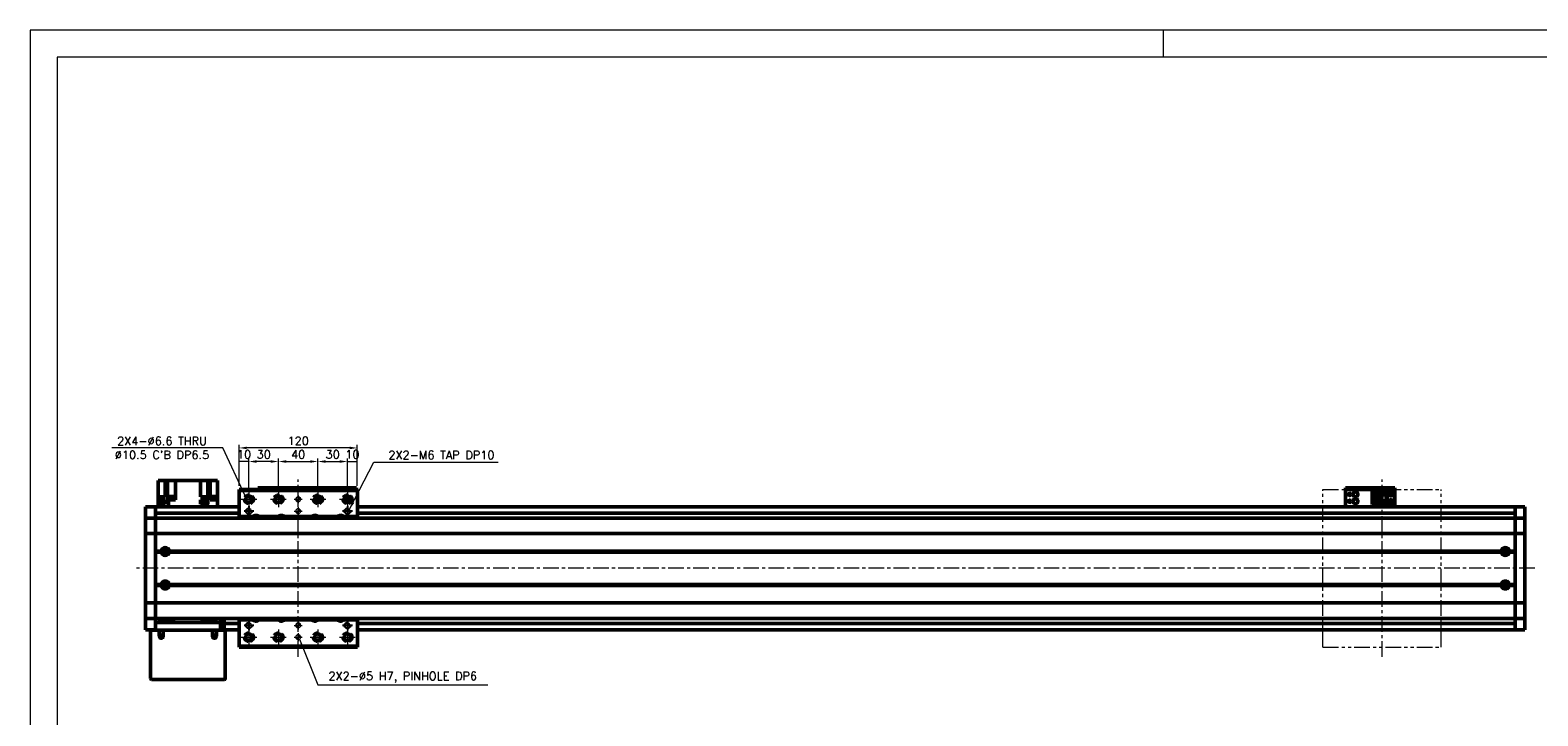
# Model space of a CAD drawing. Header units: millimetres. Extents: x 46891 to 50846, y 6223 to 10155.
# Tile 3 of 4: x 48547 to 50077, y 9459 to 10155. Entities that reach past the tile are written whole.
import ezdxf

# ---------------------------------------------------------------- set-up
doc = ezdxf.new("R2010")
doc.units = ezdxf.units.MM
doc.header["$LTSCALE"] = 0.5
for name, pattern in [('CENTER', [50.8, 31.75, -6.35, 6.35, -6.35]), ('HIDDENX2', [19.05, 12.7, -6.35]), ('PHANTOM', [63.5, 31.75, -6.35, 6.35, -6.35, 6.35, -6.35])]:
    doc.linetypes.add(name, pattern=pattern)
doc.layers.get('0').update_dxf_attribs({"lineweight": 20})
doc.layers.add('1', color=1, linetype='CENTER', lineweight=13)
doc.layers.add('외형선(ISO)', color=7, linetype='Continuous', lineweight=50)
doc.layers.add('2', color=2, linetype='HIDDENX2')
doc.layers.add('DIM', color=4, linetype='Continuous')
doc.styles.add('DSR TEXT', font='romans.shx', dxfattribs={"bigfont": 'whgtxt.shx'})
doc.styles.get("Standard").update_dxf_attribs({"font": 'romans.shx', "bigfont": 'whgtxt.shx'})
doc.dimstyles.new('DSR', dxfattribs={"dimscale": 2, "dimtxt": 3, "dimasz": 3, "dimexe": 0.5, "dimexo": 0.5, "dimgap": 0.5, "dimtad": 1, "dimdsep": 46, "dimtxsty": 'Standard', "dimcen": 2.5, "dimclrd": 4, "dimclre": 4, "dimclrt": 2, "dimadec": 0, "dimazin": 2, "dimtfac": 1, "dimtmove": 0, "dimatfit": 3, "dimfxl": 0, "dimlwd": -1, "dimlwe": -1, "dimarcsym": 0})

# ---------------------------------------------------------------- blocks, each defined once
blk = doc.blocks.new('A$C1C1952E1')
at = {"color": 1}
blk.add_lwpolyline([(0, 0), (420, 0), (420, 297), (0, 297)], close=True, dxfattribs=at)
at = {"color": 3}
blk.add_lwpolyline([(5, 5), (415, 5), (415, 292), (5, 292)], close=True, dxfattribs=at)
blk = doc.blocks.new('tap6')
blk.add_circle((0, 0), 2.5)
at = {"layer": 'DIM', "color": 1}
for p, q in [((-5, 0), (5, 0)), ((0, -5), (0, 5))]:
    blk.add_line(p, q, dxfattribs=at)
blk.add_arc((0, 0), 3, 263.303, 187.8802, dxfattribs=at)
blk = doc.blocks.new('A$C33E56CC6')
h = blk.add_hatch()
h.set_pattern_fill('ANSI31', color=256, style=0)
h.set_pattern_definition([(45, (-7065.45672, -6508.5399), (-0.0883883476, 0.0883883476), [])])
h.paths.add_polyline_path([(4, 6.5, 0.414214), (1.5, 4), (4, 4)])
h.paths.add_polyline_path([(6.5, 4), (4, 4), (4, 1.5, 0.414214)])
blk.add_circle((4, 4), 2.5)
at = {"layer": '1'}
for p, q in [((0, 4), (8, 4)), ((4, 0), (4, 8))]:
    blk.add_line(p, q, dxfattribs=at)
blk = doc.blocks.new('*D94')
at = {"color": 1, "linetype": 'ByBlock'}
for p, q in [((48758.7, 9692.5), (48758.7, 9720.3)), ((48768.7, 9717.3), (48758.7, 9717.3)), ((48768.7, 9690.5), (48768.7, 9720.3))]:
    blk.add_line(p, q, dxfattribs=at)
at = {"layer": 'Defpoints', "color": 0}
for p in [(48758.7, 9717.3), (48758.7, 9688.9), (48768.7, 9686.9)]:
    blk.add_point(p, dxfattribs=at)
at = {"color": 3, "insert": (48763.7, 9724.5), "char_height": 8.4, "attachment_point": 5, "style": 'DSR TEXT'}
blk.add_mtext('10', dxfattribs=at)
blk = doc.blocks.new('*D95')
at = {"color": 1, "linetype": 'ByBlock'}
for p, q in [((48768.7, 9690.5), (48768.7, 9720.3)), ((48790.9, 9717.3), (48776.5, 9717.3)), ((48798.7, 9690.5), (48798.7, 9720.3))]:
    blk.add_line(p, q, dxfattribs=at)
at = {"color": 1}
for points in [[(48776.5, 9718.6), (48776.5, 9716), (48768.7, 9717.3)], [(48790.9, 9718.6), (48790.9, 9716), (48798.7, 9717.3)]]:
    blk.add_solid(points, dxfattribs=at)
at = {"layer": 'Defpoints', "color": 0}
for p in [(48768.7, 9717.3), (48768.7, 9686.9), (48798.7, 9686.9)]:
    blk.add_point(p, dxfattribs=at)
at = {"color": 3, "insert": (48783.7, 9724.5), "char_height": 8.4, "attachment_point": 5, "style": 'DSR TEXT'}
blk.add_mtext('30', dxfattribs=at)
blk = doc.blocks.new('*D96')
at = {"color": 1, "linetype": 'ByBlock'}
for p, q in [((48798.7, 9690.5), (48798.7, 9720.3)), ((48806.5, 9717.3), (48830.9, 9717.3)), ((48838.7, 9690.5), (48838.7, 9720.3))]:
    blk.add_line(p, q, dxfattribs=at)
at = {"color": 1}
for points in [[(48806.5, 9718.6), (48806.5, 9716), (48798.7, 9717.3)], [(48830.9, 9718.6), (48830.9, 9716), (48838.7, 9717.3)]]:
    blk.add_solid(points, dxfattribs=at)
at = {"layer": 'Defpoints', "color": 0}
for p in [(48838.7, 9717.3), (48798.7, 9686.9), (48838.7, 9686.9)]:
    blk.add_point(p, dxfattribs=at)
at = {"color": 3, "insert": (48818.7, 9724.5), "char_height": 8.4, "attachment_point": 5, "style": 'DSR TEXT'}
blk.add_mtext('40', dxfattribs=at)
blk = doc.blocks.new('*D97')
at = {"color": 1, "linetype": 'ByBlock'}
for p, q in [((48838.7, 9690.5), (48838.7, 9720.3)), ((48846.5, 9717.3), (48860.9, 9717.3)), ((48868.7, 9690.5), (48868.7, 9720.3))]:
    blk.add_line(p, q, dxfattribs=at)
at = {"color": 1}
for points in [[(48846.5, 9718.6), (48846.5, 9716), (48838.7, 9717.3)], [(48860.9, 9718.6), (48860.9, 9716), (48868.7, 9717.3)]]:
    blk.add_solid(points, dxfattribs=at)
at = {"layer": 'Defpoints', "color": 0}
for p in [(48868.7, 9717.3), (48838.7, 9686.9), (48868.7, 9686.9)]:
    blk.add_point(p, dxfattribs=at)
at = {"color": 3, "insert": (48853.7, 9724.5), "char_height": 8.4, "attachment_point": 5, "style": 'DSR TEXT'}
blk.add_mtext('30', dxfattribs=at)
blk = doc.blocks.new('*D98')
at = {"color": 1, "linetype": 'ByBlock'}
for p, q in [((48868.7, 9690.5), (48868.7, 9720.3)), ((48868.7, 9717.3), (48878.7, 9717.3)), ((48878.7, 9692.5), (48878.7, 9720.3))]:
    blk.add_line(p, q, dxfattribs=at)
at = {"layer": 'Defpoints', "color": 0}
for p in [(48878.7, 9717.3), (48868.7, 9686.9), (48878.7, 9688.9)]:
    blk.add_point(p, dxfattribs=at)
at = {"color": 3, "insert": (48873.7, 9724.5), "char_height": 8.4, "attachment_point": 5, "style": 'DSR TEXT'}
blk.add_mtext('10', dxfattribs=at)
blk = doc.blocks.new('*D99')
at = {"color": 1, "linetype": 'ByBlock'}
for p, q in [((48758.7, 9692.5), (48758.7, 9734.1)), ((48878.7, 9692.5), (48878.7, 9734.1)), ((48870.9, 9731.1), (48766.5, 9731.1))]:
    blk.add_line(p, q, dxfattribs=at)
at = {"color": 1}
for points in [[(48766.5, 9732.4), (48766.5, 9729.8), (48758.7, 9731.1)], [(48870.9, 9732.4), (48870.9, 9729.8), (48878.7, 9731.1)]]:
    blk.add_solid(points, dxfattribs=at)
at = {"layer": 'Defpoints', "color": 0}
for p in [(48758.7, 9731.1), (48758.7, 9688.9), (48878.7, 9688.9)]:
    blk.add_point(p, dxfattribs=at)
at = {"color": 3, "insert": (48818.7, 9738.3), "char_height": 8.4, "attachment_point": 5, "style": 'DSR TEXT'}
blk.add_mtext('120', dxfattribs=at)

msp = doc.modelspace()

# ---------------------------------------------------------------- linework, layer by layer
at = {"color": 1}
msp.add_line((49696.54732, 10155.24872), (49696.54732, 10127.87072), dxfattribs=at)
at = {"color": 6, "linetype": 'PHANTOM'}
for p, q in [((49858.73324, 9688.93096), (49978.73324, 9688.93096)), ((49858.73324, 9528.93096), (49858.73324, 9688.93096)), ((49978.73324, 9528.93096), (49978.73324, 9688.93096)), ((49858.73324, 9528.93096), (49978.73324, 9528.93096))]:
    msp.add_line(p, q, dxfattribs=at)
at = {"layer": '1'}
for p, q in [((48768.73324, 9686.93096), (48768.73324, 9670.93096)), ((48798.73324, 9686.93096), (48798.73324, 9670.93096)), ((48818.73324, 9518.93096), (48818.73324, 9698.93096)), ((48838.73324, 9686.93096), (48838.73324, 9670.93096)), ((48868.73324, 9686.93096), (48868.73324, 9670.93096)), ((49918.73324, 9518.93096), (49918.73324, 9698.93096)), ((48760.73324, 9678.93096), (48776.73324, 9678.93096)), ((48790.73324, 9678.93096), (48806.73324, 9678.93096)), ((48830.73324, 9678.93096), (48846.73324, 9678.93096)), ((48860.73324, 9678.93096), (48876.73324, 9678.93096)), ((50073.73324, 9608.93096), (48653.73324, 9608.93096)), ((48760.73324, 9538.93096), (48776.73324, 9538.93096)), ((48768.73324, 9546.93096), (48768.73324, 9530.93096)), ((48790.73324, 9538.93096), (48806.73324, 9538.93096)), ((48798.73324, 9546.93096), (48798.73324, 9530.93096)), ((48830.73324, 9538.93096), (48846.73324, 9538.93096)), ((48838.73324, 9546.93096), (48838.73324, 9530.93096)), ((48860.73324, 9538.93096), (48876.73324, 9538.93096)), ((48868.73324, 9546.93096), (48868.73324, 9530.93096))]:
    msp.add_line(p, q, dxfattribs=at)
at = {"layer": '2'}
for centre in [(48768.73324, 9678.93096), (48798.73324, 9678.93096), (48838.73324, 9678.93096), (48868.73324, 9678.93096), (48768.73324, 9538.93096), (48798.73324, 9538.93096), (48838.73324, 9538.93096), (48868.73324, 9538.93096)]:
    msp.add_circle(centre, 5.25, dxfattribs=at)
at = {"layer": '외형선(ISO)'}
for p, q in [((48680.23324, 9698.03096), (48676.73324, 9698.03096)), ((48676.73324, 9681.53096), (48676.73324, 9698.03096)), ((48680.23324, 9698.03096), (48683.73324, 9698.03096)), ((48683.73324, 9698.03096), (48686.22516, 9698.03096)), ((48683.73324, 9681.53096), (48683.73324, 9698.03096)), ((48690.73324, 9698.03096), (48686.22516, 9698.03096)), ((48686.22516, 9678.53096), (48686.22516, 9698.03096)), ((48690.73324, 9698.03096), (48694.23324, 9698.03096)), ((48694.23324, 9678.53096), (48694.23324, 9698.03096)), ((48719.53324, 9698.03096), (48694.23324, 9698.03096)), ((48719.53324, 9698.03096), (48719.53324, 9681.53096)), ((48719.53324, 9698.03096), (48723.03324, 9698.03096)), ((48727.01186, 9698.03096), (48723.03324, 9698.03096)), ((48727.01186, 9681.53096), (48727.01186, 9698.03096)), ((48727.01186, 9698.03096), (48729.23324, 9698.03096)), ((48729.23324, 9678.53096), (48729.23324, 9698.03096)), ((48729.23324, 9698.03096), (48732.73324, 9698.03096)), ((48736.73324, 9698.03096), (48732.73324, 9698.03096)), ((48736.73324, 9678.53096), (48736.73324, 9698.03096)), ((48758.73324, 9688.93096), (48758.73324, 9687.93096)), ((48758.73324, 9688.93096), (48878.73324, 9688.93096)), ((48758.73324, 9687.93096), (48758.73324, 9661.43096)), ((48878.73324, 9687.93096), (48758.73324, 9687.93096)), ((48777.73324, 9690.43094), (48777.73324, 9690.43092)), ((48777.73324, 9690.43094), (48827.73324, 9690.43094)), ((48777.73324, 9688.93096), (48777.73324, 9690.43092)), ((48780.73324, 9690.43091), (48824.73324, 9690.43091)), ((48827.73324, 9690.43094), (48827.73324, 9690.43092)), ((48827.73324, 9690.43094), (48877.73324, 9690.43094)), ((48827.73324, 9690.43094), (48827.73324, 9690.43092)), ((48827.73324, 9690.43092), (48827.73324, 9688.93096)), ((48827.73324, 9688.93096), (48827.73324, 9690.43092)), ((48827.73324, 9690.43092), (48827.73324, 9688.93096)), ((48827.73324, 9688.93096), (48827.73324, 9690.43092)), ((48830.73324, 9690.43091), (48874.73324, 9690.43091)), ((48877.73324, 9690.43092), (48877.73324, 9688.93096)), ((48878.73324, 9687.93096), (48878.73324, 9688.93096)), ((48878.73324, 9661.43096), (48878.73324, 9687.93096)), ((49881.73324, 9690.43094), (49881.73324, 9690.43092)), ((49881.73324, 9690.43094), (49931.73324, 9690.43094)), ((49881.73324, 9688.83092), (49881.73324, 9690.43092)), ((49881.73324, 9688.83092), (49881.73324, 9688.33094)), ((49881.73324, 9688.33094), (49881.73324, 9673.43094)), ((49884.73324, 9690.43091), (49928.73324, 9690.43091)), ((49884.73324, 9688.83091), (49928.73324, 9688.83091)), ((49908.53324, 9687.13095), (49923.73324, 9687.13095)), ((49908.53324, 9687.13094), (49908.53324, 9686.33094)), ((49908.53324, 9687.13094), (49917.73324, 9687.13094)), ((49908.53324, 9686.33094), (49916.83324, 9686.33094)), ((49908.53324, 9686.33094), (49908.53324, 9685.83094)), ((49908.53324, 9683.23094), (49908.53324, 9685.83094)), ((49908.53324, 9685.83094), (49916.33324, 9685.83094)), ((49916.83324, 9686.33094), (49916.33324, 9685.83094)), ((49916.33324, 9685.83094), (49916.33324, 9675.03094)), ((49916.83324, 9686.33094), (49916.83324, 9674.53094)), ((49917.73324, 9683.43093), (49917.73324, 9687.13093)), ((49917.73324, 9687.13093), (49923.73324, 9687.13093)), ((49920.13324, 9684.83093), (49920.73324, 9686.03093)), ((49920.73324, 9686.03093), (49921.33324, 9684.83093)), ((49929.23324, 9687.13095), (49923.73324, 9687.13095)), ((49923.73324, 9687.13093), (49923.73324, 9687.13095)), ((49923.73324, 9683.43093), (49923.73324, 9687.13093)), ((49931.73324, 9690.43092), (49931.73324, 9688.83092)), ((49931.73324, 9688.33094), (49931.73324, 9688.83092)), ((49931.73324, 9673.43094), (49931.73324, 9688.33094)), ((48663.73324, 9668.43096), (48663.73324, 9671.43096)), ((48673.73324, 9671.43096), (48663.73324, 9671.43096)), ((48673.73324, 9668.43096), (48673.73324, 9671.43096)), ((48758.73324, 9671.43096), (48673.73324, 9671.43096)), ((48673.73324, 9671.43096), (48673.73324, 9668.43096)), ((48682.59832, 9674.73096), (48676.69832, 9674.73096)), ((48676.69832, 9674.03096), (48676.69832, 9674.73096)), ((48676.69832, 9674.03096), (48676.73324, 9674.03096)), ((48676.73324, 9681.53096), (48676.73324, 9678.53096)), ((48682.29322, 9681.53096), (48676.73324, 9681.53096)), ((48676.73324, 9678.53096), (48676.73324, 9674.73096)), ((48676.73324, 9678.53096), (48682.29322, 9678.53096)), ((48682.29322, 9674.03096), (48676.73324, 9674.03096)), ((48676.73324, 9671.43096), (48676.73324, 9674.03096)), ((48682.44832, 9676.73096), (48676.84832, 9676.73096)), ((48676.84832, 9674.73096), (48676.84832, 9676.73096)), ((48682.29322, 9681.53096), (48683.73324, 9681.53096)), ((48683.73324, 9678.53096), (48682.29322, 9678.53096)), ((48682.29322, 9674.03096), (48683.73324, 9674.03096)), ((48682.44832, 9674.73096), (48682.44832, 9676.73096)), ((48682.59832, 9674.03096), (48682.59832, 9674.73096)), ((48683.73324, 9674.03096), (48683.73324, 9678.53096)), ((48686.22516, 9678.53096), (48686.77456, 9678.53096)), ((48687.17387, 9678.53096), (48686.77456, 9678.53096)), ((48687.17387, 9671.43096), (48687.17387, 9678.53096)), ((48694.23324, 9678.53096), (48687.17387, 9678.53096)), ((48693.43728, 9679.03096), (48687.43728, 9679.03096)), ((48687.43728, 9678.53096), (48687.43728, 9679.03096)), ((48693.38728, 9679.73096), (48687.48728, 9679.73096)), ((48687.48728, 9679.03096), (48687.48728, 9679.73096)), ((48693.23728, 9681.73096), (48687.63728, 9681.73096)), ((48687.63728, 9679.73096), (48687.63728, 9681.73096)), ((48693.23728, 9679.73096), (48693.23728, 9681.73096)), ((48693.38728, 9679.03096), (48693.38728, 9679.73096)), ((48693.43728, 9678.53096), (48693.43728, 9679.03096)), ((48726.29261, 9681.53096), (48719.53324, 9681.53096)), ((48719.53324, 9678.53096), (48726.29261, 9678.53096)), ((48719.53324, 9678.53096), (48719.53324, 9674.03096)), ((48722.94346, 9674.03096), (48719.53324, 9674.03096)), ((48726.34599, 9674.73096), (48720.44599, 9674.73096)), ((48720.44599, 9674.03096), (48720.44599, 9674.73096)), ((48726.19599, 9676.73096), (48720.59599, 9676.73096)), ((48720.59599, 9674.73096), (48720.59599, 9676.73096)), ((48722.94346, 9674.03096), (48723.84853, 9674.03096)), ((48726.29261, 9674.03096), (48723.84853, 9674.03096)), ((48726.19599, 9674.73096), (48726.19599, 9676.73096)), ((48726.29261, 9678.53096), (48726.29261, 9681.53096)), ((48726.69191, 9681.53096), (48726.29261, 9681.53096)), ((48726.29261, 9678.53096), (48726.69191, 9678.53096)), ((48726.69191, 9674.03096), (48726.29261, 9674.03096)), ((48726.29261, 9671.43096), (48726.29261, 9674.03096)), ((48726.34599, 9674.03096), (48726.34599, 9674.73096)), ((48726.69191, 9681.53096), (48727.01186, 9681.53096)), ((48727.01186, 9678.53096), (48726.69191, 9678.53096)), ((48726.69191, 9674.03096), (48727.01186, 9674.03096)), ((48727.01186, 9674.03096), (48727.01186, 9678.53096)), ((48729.23324, 9678.53096), (48731.17326, 9678.53096)), ((48736.22195, 9679.03096), (48730.22195, 9679.03096)), ((48730.22195, 9678.53096), (48730.22195, 9679.03096)), ((48736.17195, 9679.73096), (48730.27195, 9679.73096)), ((48730.27195, 9679.03096), (48730.27195, 9679.73096)), ((48736.02195, 9681.73096), (48730.42195, 9681.73096)), ((48730.42195, 9679.73096), (48730.42195, 9681.73096)), ((48736.73324, 9678.53096), (48731.17326, 9678.53096)), ((48736.02195, 9679.73096), (48736.02195, 9681.73096)), ((48736.17195, 9679.03096), (48736.17195, 9679.73096)), ((48736.22195, 9678.53096), (48736.22195, 9679.03096)), ((48736.73324, 9671.43096), (48736.73324, 9678.53096)), ((48736.76816, 9674.73096), (48736.73324, 9674.73096)), ((48736.73324, 9674.03096), (48736.76816, 9674.03096)), ((48736.76816, 9674.03096), (48736.76816, 9674.73096)), ((48835.73324, 9677.55619), (48835.73324, 9680.30573)), ((48836.23324, 9677.43094), (48835.79386, 9677.43094)), ((48841.67261, 9677.43093), (48835.79387, 9677.43093)), ((48836.23324, 9681.08503), (48836.23324, 9677.43094)), ((48836.23324, 9677.43094), (48836.53324, 9677.43094)), ((48836.53324, 9677.43094), (48836.53324, 9681.39064)), ((48840.93324, 9677.43094), (48836.53324, 9677.43094)), ((48838.13324, 9676.03093), (48838.33324, 9676.03093)), ((48838.32025, 9675.65691), (48838.13324, 9676.03093)), ((48838.33324, 9676.43093), (48839.13324, 9676.43093)), ((48838.33324, 9676.03093), (48838.33324, 9676.43093)), ((48839.13324, 9676.43093), (48839.13324, 9676.03093)), ((48839.13324, 9676.03093), (48839.33324, 9676.03093)), ((48839.33324, 9676.03093), (48839.14623, 9675.65691)), ((48840.93324, 9681.39064), (48840.93324, 9677.43094)), ((48840.93324, 9677.43094), (48841.23324, 9677.43094)), ((48841.23324, 9677.43094), (48841.23324, 9681.08503)), ((48841.67262, 9677.43094), (48841.23324, 9677.43094)), ((48841.73324, 9677.55619), (48841.73324, 9680.30573)), ((50053.73324, 9671.43096), (48878.73324, 9671.43096)), ((49881.73324, 9671.43096), (49881.73324, 9673.43094)), ((49908.53324, 9677.63094), (49908.53324, 9683.23094)), ((49908.53324, 9683.23094), (49914.73324, 9683.23094)), ((49908.53324, 9675.03094), (49908.53324, 9677.63094)), ((49914.73324, 9677.63094), (49908.53324, 9677.63094)), ((49908.53324, 9675.03094), (49908.53324, 9674.53094)), ((49916.33324, 9675.03094), (49908.53324, 9675.03094)), ((49908.53324, 9674.53094), (49908.53324, 9673.73094)), ((49916.83324, 9674.53094), (49908.53324, 9674.53094)), ((49908.53324, 9673.73094), (49917.73324, 9673.73094)), ((49909.83324, 9683.23094), (49909.83324, 9677.63094)), ((49910.33324, 9683.23094), (49910.33324, 9682.88094)), ((49910.33324, 9677.98094), (49910.33324, 9682.88094)), ((49910.33324, 9682.88094), (49914.73324, 9682.88094)), ((49910.33324, 9677.98094), (49910.33324, 9677.63094)), ((49914.73324, 9677.98094), (49910.33324, 9677.98094)), ((49911.29324, 9679.63094), (49911.29324, 9681.23094)), ((49911.29324, 9681.23094), (49913.13324, 9681.23094)), ((49913.13324, 9679.63094), (49911.29324, 9679.63094)), ((49913.13324, 9681.23094), (49913.13324, 9679.63094)), ((49914.73324, 9683.23094), (49914.73324, 9677.63094)), ((49916.83324, 9674.53094), (49916.33324, 9675.03094)), ((49917.73324, 9683.43093), (49917.73324, 9677.43094)), ((49917.73324, 9683.43093), (49923.73324, 9683.43093)), ((49918.23324, 9677.43094), (49917.73324, 9677.43094)), ((49917.73324, 9673.73093), (49917.73324, 9677.43093)), ((49917.73324, 9677.43093), (49923.73324, 9677.43093)), ((49917.73324, 9673.73093), (49923.73324, 9673.73093)), ((49918.23324, 9683.43093), (49918.23324, 9677.43094)), ((49918.23324, 9677.43094), (49918.53324, 9677.43094)), ((49918.53324, 9677.43094), (49918.53324, 9683.43093)), ((49918.53324, 9677.43094), (49922.93324, 9677.43094)), ((49920.33324, 9684.83093), (49920.13324, 9684.83093)), ((49920.13324, 9675.23093), (49920.73324, 9676.43093)), ((49920.33324, 9675.23093), (49920.13324, 9675.23093)), ((49920.33324, 9684.43093), (49920.33324, 9684.83093)), ((49921.13324, 9684.43093), (49920.33324, 9684.43093)), ((49920.33324, 9674.83093), (49920.33324, 9675.23093)), ((49921.13324, 9674.83093), (49920.33324, 9674.83093)), ((49920.73324, 9676.43093), (49921.33324, 9675.23093)), ((49921.13324, 9684.83093), (49921.13324, 9684.43093)), ((49921.33324, 9684.83093), (49921.13324, 9684.83093)), ((49921.13324, 9675.23093), (49921.13324, 9674.83093)), ((49921.33324, 9675.23093), (49921.13324, 9675.23093)), ((49922.93324, 9683.43093), (49922.93324, 9677.43094)), ((49922.93324, 9677.43094), (49923.23324, 9677.43094)), ((49923.23324, 9677.43094), (49923.23324, 9683.43093)), ((49923.73324, 9677.43094), (49923.23324, 9677.43094)), ((49923.73324, 9683.43093), (49923.73324, 9677.43094)), ((49923.73324, 9673.73093), (49923.73324, 9677.43093)), ((49929.23324, 9673.73095), (49923.73324, 9673.73095)), ((49931.23324, 9675.73095), (49931.23324, 9685.13095)), ((49931.73324, 9673.43094), (49931.73324, 9671.43096)), ((50053.73324, 9671.43096), (50053.73324, 9668.43096)), ((50053.73324, 9668.43096), (50053.73324, 9671.43096)), ((50053.73324, 9671.43096), (50063.73324, 9671.43096)), ((50063.73324, 9671.43096), (50063.73324, 9668.43096)), ((48663.73324, 9668.43096), (48663.73324, 9666.57079)), ((48663.73324, 9666.57079), (48663.73324, 9665.66283)), ((48663.73324, 9665.66283), (48663.73324, 9660.39116)), ((48663.73324, 9660.39116), (48663.73324, 9659.93096)), ((48663.73324, 9657.22246), (48663.73324, 9659.93096)), ((48673.73324, 9659.93096), (48663.73324, 9659.93096)), ((48663.73324, 9644.62246), (48663.73324, 9657.22246)), ((48673.73324, 9668.43096), (48673.73324, 9666.57079)), ((48673.73324, 9666.57079), (48673.73324, 9668.43096)), ((48673.73324, 9665.66283), (48673.73324, 9666.57079)), ((48673.73324, 9660.39116), (48673.73324, 9665.66283)), ((48758.73324, 9664.93096), (48673.73324, 9664.93096)), ((48673.73324, 9659.93096), (48673.73324, 9660.39116)), ((48673.73324, 9659.93096), (48673.73324, 9657.22246)), ((48673.73324, 9657.22246), (48673.73324, 9659.93096)), ((48673.73324, 9659.93096), (50053.73324, 9659.93096)), ((48673.73324, 9657.22246), (48673.73324, 9644.62246)), ((48673.73324, 9644.62246), (48673.73324, 9657.22246)), ((48772.93815, 9661.43096), (48758.73324, 9661.43096)), ((48758.73324, 9661.43096), (48758.73324, 9659.93096)), ((48798.93815, 9661.43096), (48778.52832, 9661.43096)), ((48832.93815, 9661.43096), (48804.52832, 9661.43096)), ((48858.93815, 9661.43096), (48838.52832, 9661.43096)), ((48878.73324, 9661.43096), (48864.52832, 9661.43096)), ((50053.73324, 9664.93096), (48878.73324, 9664.93096)), ((48878.73324, 9659.93096), (48878.73324, 9661.43096)), ((50053.73324, 9666.57079), (50053.73324, 9668.43096)), ((50053.73324, 9668.43096), (50053.73324, 9666.57079)), ((50053.73324, 9666.57079), (50053.73324, 9665.66283)), ((50053.73324, 9665.66283), (50053.73324, 9660.39116)), ((50053.73324, 9660.39116), (50053.73324, 9659.93096)), ((50053.73324, 9657.22246), (50053.73324, 9659.93096)), ((50053.73324, 9659.93096), (50063.73324, 9659.93096)), ((50053.73324, 9659.93096), (50053.73324, 9657.22246)), ((50053.73324, 9644.62246), (50053.73324, 9657.22246)), ((50053.73324, 9657.22246), (50053.73324, 9644.62246)), ((50063.73324, 9666.57079), (50063.73324, 9668.43096)), ((50063.73324, 9665.66283), (50063.73324, 9666.57079)), ((50063.73324, 9660.39116), (50063.73324, 9665.66283)), ((50063.73324, 9659.93096), (50063.73324, 9660.39116)), ((50063.73324, 9659.93096), (50063.73324, 9657.22246)), ((50063.73324, 9657.22246), (50063.73324, 9644.62246)), ((48663.73324, 9644.62246), (48663.73324, 9644.15837)), ((48663.73324, 9642.15837), (48663.73324, 9644.15837)), ((48673.73324, 9644.15837), (48663.73324, 9644.15837)), ((48663.73324, 9642.15837), (48663.73324, 9575.70355)), ((48673.73324, 9644.15837), (48673.73324, 9644.62246)), ((48673.73324, 9644.62246), (48673.73324, 9644.15837)), ((48673.73324, 9644.15837), (48673.73324, 9642.15837)), ((48673.73324, 9642.15837), (48673.73324, 9644.15837)), ((48673.73324, 9644.15837), (50053.73324, 9644.15837)), ((48673.73324, 9575.70355), (48673.73324, 9642.15837)), ((48673.73324, 9642.15837), (48673.73324, 9626.43096)), ((50053.73324, 9644.62246), (50053.73324, 9644.15837)), ((50053.73324, 9644.15837), (50053.73324, 9644.62246)), ((50053.73324, 9642.15837), (50053.73324, 9644.15837)), ((50053.73324, 9644.15837), (50063.73324, 9644.15837)), ((50053.73324, 9644.15837), (50053.73324, 9642.15837)), ((50053.73324, 9642.15837), (50053.73324, 9575.70355)), ((50053.73324, 9626.43096), (50053.73324, 9642.15837)), ((50063.73324, 9644.15837), (50063.73324, 9644.62246)), ((50063.73324, 9644.15837), (50063.73324, 9642.15837)), ((50063.73324, 9575.70355), (50063.73324, 9642.15837)), ((48673.73324, 9626.43096), (48679.76461, 9626.43096)), ((48673.73324, 9625.93096), (48680.23324, 9625.93096)), ((48673.73324, 9625.43096), (48679.76461, 9625.43096)), ((48673.73324, 9625.43096), (48673.73324, 9592.43096)), ((48685.00903, 9626.93096), (48682.45745, 9626.93096)), ((48687.23324, 9625.93096), (50040.23324, 9625.93096)), ((48687.70187, 9626.43096), (50039.76461, 9626.43096)), ((48687.70187, 9625.43096), (50039.76461, 9625.43096)), ((50043.17358, 9626.93096), (50042.45745, 9626.93096)), ((50043.17358, 9624.40963), (50043.17358, 9627.45228)), ((50047.23324, 9625.93096), (50053.73324, 9625.93096)), ((50047.70187, 9626.43096), (50053.73324, 9626.43096)), ((50047.70187, 9625.43096), (50053.73324, 9625.43096)), ((50053.73324, 9592.43096), (50053.73324, 9625.43096)), ((48673.73324, 9592.43096), (48679.76461, 9592.43096)), ((48673.73324, 9591.93096), (48680.23324, 9591.93096)), ((48673.73324, 9591.43096), (48679.76461, 9591.43096)), ((48673.73324, 9591.43096), (48673.73324, 9575.70355)), ((48685.00903, 9590.93096), (48682.45745, 9590.93096)), ((48687.23324, 9591.93096), (50040.23324, 9591.93096)), ((48687.70187, 9592.43096), (50039.76461, 9592.43096)), ((48687.70187, 9591.43096), (50039.76461, 9591.43096)), ((50043.17358, 9590.93096), (50042.45745, 9590.93096)), ((50043.17358, 9590.40963), (50043.17358, 9593.45228)), ((50047.23324, 9591.93096), (50053.73324, 9591.93096)), ((50047.70187, 9592.43096), (50053.73324, 9592.43096)), ((50047.70187, 9591.43096), (50053.73324, 9591.43096)), ((50053.73324, 9575.70355), (50053.73324, 9591.43096)), ((48663.73324, 9573.70355), (48663.73324, 9575.70355)), ((48663.73324, 9573.70355), (48663.73324, 9573.23946)), ((48673.73324, 9573.70355), (48663.73324, 9573.70355)), ((48663.73324, 9560.63946), (48663.73324, 9573.23946)), ((48673.73324, 9575.70355), (48673.73324, 9573.70355)), ((48673.73324, 9573.70355), (48673.73324, 9575.70355)), ((48673.73324, 9573.23946), (48673.73324, 9573.70355)), ((48673.73324, 9573.70355), (48673.73324, 9573.23946)), ((48673.73324, 9573.70355), (50053.73324, 9573.70355)), ((48673.73324, 9573.23946), (48673.73324, 9560.63946)), ((48673.73324, 9560.63946), (48673.73324, 9573.23946)), ((50053.73324, 9573.70355), (50053.73324, 9575.70355)), ((50053.73324, 9575.70355), (50053.73324, 9573.70355)), ((50053.73324, 9573.70355), (50053.73324, 9573.23946)), ((50053.73324, 9573.70355), (50063.73324, 9573.70355)), ((50053.73324, 9573.23946), (50053.73324, 9573.70355)), ((50053.73324, 9560.63946), (50053.73324, 9573.23946)), ((50053.73324, 9573.23946), (50053.73324, 9560.63946)), ((50063.73324, 9575.70355), (50063.73324, 9573.70355)), ((50063.73324, 9573.23946), (50063.73324, 9573.70355)), ((50063.73324, 9573.23946), (50063.73324, 9560.63946)), ((48663.73324, 9557.93096), (48663.73324, 9560.63946)), ((48663.73324, 9557.93096), (48663.73324, 9557.47075)), ((48673.73324, 9557.93096), (48663.73324, 9557.93096)), ((48663.73324, 9557.47075), (48663.73324, 9552.19909)), ((48663.73324, 9552.19909), (48663.73324, 9551.29113)), ((48663.73324, 9551.29113), (48663.73324, 9549.43096)), ((48663.73324, 9546.43096), (48663.73324, 9549.43096)), ((48673.73324, 9560.63946), (48673.73324, 9557.93096)), ((48673.73324, 9557.93096), (48673.73324, 9560.63946)), ((48673.73324, 9557.93096), (48673.73324, 9553.93096)), ((48673.73324, 9557.93096), (50053.73324, 9557.93096)), ((48673.73324, 9553.93096), (48739.73324, 9553.93096)), ((48673.73324, 9545.93096), (48673.73324, 9553.93096)), ((48692.163, 9555.93096), (48689.30348, 9555.93096)), ((48689.30348, 9555.93096), (48689.30348, 9553.93096)), ((48692.163, 9553.93096), (48692.163, 9555.93096)), ((48724.163, 9555.93096), (48721.30348, 9555.93096)), ((48721.30348, 9555.93096), (48721.30348, 9553.93096)), ((48724.163, 9553.93096), (48724.163, 9555.93096)), ((48739.73324, 9553.93096), (48739.73324, 9557.93096)), ((48739.73324, 9553.93096), (48739.73324, 9545.93096)), ((48739.73324, 9552.42676), (48743.73324, 9552.42676)), ((48743.73324, 9551.13096), (48739.73324, 9551.13096)), ((48743.73324, 9548.83096), (48739.73324, 9548.83096)), ((48743.73324, 9556.93096), (48743.73324, 9557.93096)), ((48743.73324, 9552.93096), (48743.73324, 9556.93096)), ((48743.73324, 9552.93096), (48743.73324, 9551.93096)), ((48758.73324, 9552.93096), (48743.73324, 9552.93096)), ((48743.73324, 9549.43096), (48743.73324, 9551.93096)), ((48743.73324, 9549.43096), (48743.73324, 9546.43096)), ((48758.73324, 9557.93096), (48758.73324, 9556.43096)), ((48758.73324, 9556.43096), (48772.93815, 9556.43096)), ((48758.73324, 9556.43096), (48758.73324, 9529.93096)), ((48778.52832, 9556.43096), (48798.93815, 9556.43096)), ((48804.52832, 9556.43096), (48832.93815, 9556.43096)), ((48838.52832, 9556.43096), (48858.93815, 9556.43096)), ((48864.52832, 9556.43096), (48878.73324, 9556.43096)), ((48878.73324, 9556.43096), (48878.73324, 9557.93096)), ((48878.73324, 9529.93096), (48878.73324, 9556.43096)), ((50053.73324, 9552.93096), (48878.73324, 9552.93096)), ((50053.73324, 9557.93096), (50053.73324, 9560.63946)), ((50053.73324, 9560.63946), (50053.73324, 9557.93096)), ((50053.73324, 9557.93096), (50053.73324, 9557.47075)), ((50053.73324, 9557.93096), (50063.73324, 9557.93096)), ((50053.73324, 9557.47075), (50053.73324, 9552.19909)), ((50053.73324, 9552.19909), (50053.73324, 9551.29113)), ((50053.73324, 9549.43096), (50053.73324, 9551.29113)), ((50053.73324, 9551.29113), (50053.73324, 9549.43096)), ((50053.73324, 9549.43096), (50053.73324, 9546.43096)), ((50053.73324, 9546.43096), (50053.73324, 9549.43096)), ((50063.73324, 9560.63946), (50063.73324, 9557.93096)), ((50063.73324, 9557.47075), (50063.73324, 9557.93096)), ((50063.73324, 9552.19909), (50063.73324, 9557.47075)), ((50063.73324, 9551.29113), (50063.73324, 9552.19909)), ((50063.73324, 9549.43096), (50063.73324, 9551.29113)), ((50063.73324, 9549.43096), (50063.73324, 9546.43096)), ((48673.73324, 9546.43096), (48663.73324, 9546.43096)), ((48669.73324, 9545.93096), (48668.73324, 9545.93096)), ((48668.73324, 9496.93096), (48668.73324, 9545.93096)), ((48677.73324, 9545.93096), (48669.73324, 9545.93096)), ((48681.73324, 9545.93096), (48677.73324, 9545.93096)), ((48677.73324, 9545.93096), (48677.73324, 9539.93096)), ((48681.73324, 9539.93096), (48681.73324, 9545.93096)), ((48731.73324, 9545.93096), (48681.73324, 9545.93096)), ((48735.73324, 9545.93096), (48731.73324, 9545.93096)), ((48731.73324, 9545.93096), (48731.73324, 9539.93096)), ((48735.73324, 9539.93096), (48735.73324, 9545.93096)), ((48743.73324, 9545.93096), (48735.73324, 9545.93096)), ((48743.73324, 9546.43096), (48739.73324, 9546.43096)), ((48758.73324, 9546.43096), (48743.73324, 9546.43096)), ((48744.73324, 9545.93096), (48743.73324, 9545.93096)), ((48744.73324, 9545.93096), (48744.73324, 9496.93096)), ((50053.73324, 9546.43096), (48878.73324, 9546.43096)), ((50053.73324, 9546.43096), (50063.73324, 9546.43096)), ((48758.73324, 9529.93096), (48758.73324, 9528.93096)), ((48758.73324, 9529.93096), (48878.73324, 9529.93096)), ((48758.73324, 9528.93096), (48878.73324, 9528.93096)), ((48878.73324, 9528.93096), (48878.73324, 9529.93096)), ((48743.73324, 9495.93096), (48669.73324, 9495.93096))]:
    msp.add_line(p, q, dxfattribs=at)
for centre, radius in [((49891.73324, 9683.93095), 2.5), ((49927.73324, 9683.93095), 1.75), ((48768.73324, 9678.93096), 3.3), ((48798.73324, 9678.93096), 3.3), ((48838.73324, 9678.93096), 3.3), ((48868.73324, 9678.93096), 3.3), ((49885.73324, 9683.93095), 1.2295), ((49885.73324, 9676.93095), 1.2295), ((49891.73324, 9676.93095), 2.5), ((49927.73324, 9676.93095), 1.75), ((49927.73324, 9683.93095), 1.2295), ((49927.73324, 9676.93095), 1.2295), ((48683.73324, 9625.93096), 2.25), ((48683.73324, 9625.93096), 1.621), ((50043.73324, 9625.93096), 2.25), ((50043.73324, 9625.93096), 1.621), ((48683.73324, 9591.93096), 2.25), ((50043.73324, 9591.93096), 2.25), ((48683.73324, 9591.93096), 1.621), ((50043.73324, 9591.93096), 1.621), ((48679.73324, 9539.93096), 1.2295), ((48733.73324, 9539.93096), 1.2295), ((48768.73324, 9538.93096), 3.3), ((48798.73324, 9538.93096), 3.3), ((48838.73324, 9538.93096), 3.3), ((48868.73324, 9538.93096), 3.3)]:
    msp.add_circle(centre, radius, dxfattribs=at)
for centre, radius, start, end in [((49929.23324, 9685.13095), 2, 0, 90), ((48867.73324, 9676.93095), 2.5, 335.2803704, 151.58968438), ((48867.73324, 9683.93095), 2.5, 248.21916345, 314.40073172), ((49929.23324, 9675.73095), 2, 270, 0), ((48775.73324, 9658.93096), 3.75, 138.18968531, 164.53403728), ((48775.73324, 9658.93096), 3.75, 41.8103149, 138.1896851), ((48775.73324, 9658.93096), 2.25, 26.38771527, 153.61228473), ((48775.73324, 9658.93096), 2, 29.99990145, 150.00009855), ((48775.73324, 9658.93096), 3.75, 15.46596272, 41.81031469), ((48801.73324, 9658.93096), 3.75, 138.18968531, 164.53403728), ((48801.73324, 9658.93096), 3.75, 41.8103149, 138.1896851), ((48801.73324, 9658.93096), 2.25, 26.38771527, 153.61228473), ((48801.73324, 9658.93096), 2, 29.99990145, 150.00009855), ((48801.73324, 9658.93096), 3.75, 15.46596272, 41.81031469), ((48835.73324, 9658.93096), 3.75, 138.18968531, 164.53403728), ((48835.73324, 9658.93096), 3.75, 41.8103149, 138.1896851), ((48835.73324, 9658.93096), 2.25, 26.38771527, 153.61228473), ((48835.73324, 9658.93096), 2, 29.99990145, 150.00009855), ((48835.73324, 9658.93096), 3.75, 15.46596272, 41.81031469), ((48861.73324, 9658.93096), 3.75, 138.18968531, 164.53403728), ((48861.73324, 9658.93096), 3.75, 41.8103149, 138.1896851), ((48861.73324, 9658.93096), 2.25, 26.38771527, 153.61228473), ((48861.73324, 9658.93096), 2, 29.99990145, 150.00009855), ((48861.73324, 9658.93096), 3.75, 15.46596272, 41.81031469), ((48683.73324, 9625.93096), 4, 7.18075572, 172.81924428), ((48683.73324, 9625.93096), 4, 187.18075578, 352.81924422), ((50043.73324, 9625.93096), 4, 7.18075572, 172.81924428), ((50043.73324, 9625.93096), 4, 187.18075578, 352.81924422), ((48683.73324, 9591.93096), 4, 7.18075578, 172.81924422), ((50043.73324, 9591.93096), 4, 7.18075578, 172.81924422), ((48683.73324, 9591.93096), 4, 187.18075578, 352.81924422), ((50043.73324, 9591.93096), 4, 187.18075578, 352.81924422), ((48682.73324, 9559.43096), 5.25, 196.60154937, 343.39845063), ((48682.73324, 9559.43096), 3.3, 207.03569139, 332.96430861), ((48682.73324, 9559.43096), 2.4585, 217.59876735, 322.40123265), ((48730.73324, 9559.43096), 5.25, 196.60154937, 343.39845063), ((48730.73324, 9559.43096), 3.3, 207.03569139, 332.96430861), ((48730.73324, 9559.43096), 2.4585, 217.59876735, 322.40123265), ((48775.73324, 9558.93096), 3.75, 195.46605719, 221.81031469), ((48775.73324, 9558.93096), 3.75, 221.8103149, 318.1896851), ((48775.73324, 9558.93096), 2.25, 206.38788466, 333.61211534), ((48775.73324, 9558.93096), 2, 210.00009856, 329.99990144), ((48775.73324, 9558.93096), 3.75, 318.18968531, 344.53394281), ((48801.73324, 9558.93096), 3.75, 195.46605719, 221.81031469), ((48801.73324, 9558.93096), 3.75, 221.8103149, 318.1896851), ((48801.73324, 9558.93096), 2.25, 206.38788466, 333.61211534), ((48801.73324, 9558.93096), 2, 210.00009856, 329.99990144), ((48801.73324, 9558.93096), 3.75, 318.18968531, 344.53394281), ((48835.73324, 9558.93096), 3.75, 195.46605719, 221.81031469), ((48835.73324, 9558.93096), 3.75, 221.8103149, 318.1896851), ((48835.73324, 9558.93096), 2.25, 206.38788466, 333.61211534), ((48835.73324, 9558.93096), 2, 210.00009856, 329.99990144), ((48835.73324, 9558.93096), 3.75, 318.18968531, 344.53394281), ((48861.73324, 9558.93096), 3.75, 195.46605719, 221.81031469), ((48861.73324, 9558.93096), 3.75, 221.8103149, 318.1896851), ((48861.73324, 9558.93096), 2.25, 206.38788466, 333.61211534), ((48861.73324, 9558.93096), 2, 210.00009856, 329.99990144), ((48861.73324, 9558.93096), 3.75, 318.18968531, 344.53394281), ((48679.73324, 9539.93096), 2, 180, 0), ((48733.73324, 9539.93096), 2, 180, 0), ((48669.73324, 9496.93096), 1, 180, 270), ((48743.73324, 9496.93096), 1, 270, 0)]:
    msp.add_arc(centre, radius, start, end, dxfattribs=at)
at = {"layer": '외형선(ISO)', "extrusion": (0, 0, -1)}
for centre, major_axis, start_param, end_param in [((48780.73324, 9690.43092), (-3, 0), 4.7127850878, 6.2839775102), ((48824.73324, 9690.43092), (3, 0), 0.0003960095, 1.5707963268), ((48830.73324, 9690.43092), (-3, 0), 4.7126056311, 6.2836186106), ((48830.73324, 9690.43092), (-3, 0), 4.7124606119, 6.2833285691), ((48874.73324, 9690.43092), (3, 0), 0.0002165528, 1.5707963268), ((49884.73324, 9690.43092), (-3, 0), 4.7127850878, 6.2839775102), ((49884.73324, 9688.83092), (-3, 0), 4.7123889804, 6.2835810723), ((49928.73324, 9688.83092), (3, 0), 0.0007926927, 1.5711926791), ((49928.73324, 9690.43092), (3, 0), 0.0003960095, 1.5707963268)]:
    msp.add_ellipse(centre, major_axis=major_axis, ratio=0.00001, start_param=start_param, end_param=end_param, dxfattribs=at)
at = {"layer": '외형선(ISO)'}
for points in [[(48679.76461, 9626.43096), (48679.99893, 9626.16527), (48680.23324, 9625.93096)], [(48680.23324, 9625.93096), (48679.99893, 9625.69664), (48679.76461, 9625.43096)], [(48687.23324, 9625.93096), (48687.46755, 9626.16527), (48687.70187, 9626.43096)], [(48687.70187, 9625.43096), (48687.46755, 9625.69664), (48687.23324, 9625.93096)], [(50039.76461, 9626.43096), (50039.99893, 9626.16527), (50040.23324, 9625.93096)], [(50040.23324, 9625.93096), (50039.99893, 9625.69664), (50039.76461, 9625.43096)], [(50047.23324, 9625.93096), (50047.46755, 9626.16527), (50047.70187, 9626.43096)], [(50047.70187, 9625.43096), (50047.46755, 9625.69664), (50047.23324, 9625.93096)], [(48679.76461, 9592.43096), (48679.99893, 9592.16527), (48680.23324, 9591.93096)], [(48680.23324, 9591.93096), (48679.99893, 9591.69664), (48679.76461, 9591.43096)], [(48687.23324, 9591.93096), (48687.46755, 9592.16527), (48687.70187, 9592.43096)], [(48687.70187, 9591.43096), (48687.46755, 9591.69664), (48687.23324, 9591.93096)], [(50039.76461, 9592.43096), (50039.99893, 9592.16527), (50040.23324, 9591.93096)], [(50040.23324, 9591.93096), (50039.99893, 9591.69664), (50039.76461, 9591.43096)], [(50047.23324, 9591.93096), (50047.46755, 9592.16527), (50047.70187, 9592.43096)], [(50047.70187, 9591.43096), (50047.46755, 9591.69664), (50047.23324, 9591.93096)]]:
    msp.add_open_spline(points, degree=2, dxfattribs=at)
for points in [[(48692.163, 9555.93096), (48690.73324, 9556.43057), (48689.30348, 9555.93096)], [(48724.163, 9555.93096), (48722.73324, 9556.43057), (48721.30348, 9555.93096)]]:
    msp.add_rational_spline(points, [1, 1.22925, 1], degree=2, dxfattribs=at)

# ---------------------------------------------------------------- block references
at = {"xscale": 5.4756, "yscale": 5.4756, "zscale": 5.4756}
msp.add_blockref('A$C1C1952E1', (48546.67132, 8528.99552), dxfattribs=at)
at = {"xscale": -1}
for name, p, rotation in [('tap6', (48768.73324, 9666.93096), 90), ('A$C33E56CC6', (48814.73324, 9682.93096), 180), ('A$C33E56CC6', (48814.73324, 9670.93096), 180), ('tap6', (48868.73324, 9666.93096), 90), ('tap6', (48768.73324, 9550.93096), 90), ('A$C33E56CC6', (48814.73324, 9554.93096), 180), ('tap6', (48868.73324, 9550.93096), 90), ('A$C33E56CC6', (48814.73324, 9542.93096), 180)]:
    msp.add_blockref(name, p, dxfattribs=dict(at, rotation=rotation))

# ---------------------------------------------------------------- texts
at = {"color": 3, "char_height": 8.4, "style": 'DSR TEXT'}
for s, insert, attachment_point in [("2X4-%%C6.6 THRU\\P%%C10.5 C'B DP6.5", (48680.44077, 9731.11637), 5), ('2X2-M6 TAP DP10', (48964.02477, 9723.85719), 5), ('2X2-%%C5 H7, PINHOLE DP6', (48849.37243, 9503.72974), 1)]:
    msp.add_mtext(s, dxfattribs=dict(at, insert=insert, attachment_point=attachment_point))

# ---------------------------------------------------------------- dimensions: what is measured, and where the dimension line sits
for base, p1, p2, picture, middle in [((48758.73324, 9731.09183), (48878.73324, 9688.93096), (48758.73324, 9688.93096), '*D99', (48818.73324, 9738.29183)), ((48758.73324, 9717.28988), (48768.73324, 9686.93096), (48758.73324, 9688.93096), '*D94', (48763.73324, 9724.48988)), ((48768.73324, 9717.28988), (48798.73324, 9686.93096), (48768.73324, 9686.93096), '*D95', (48783.73324, 9724.48988)), ((48838.73324, 9717.28988), (48798.73324, 9686.93096), (48838.73324, 9686.93096), '*D96', (48818.73324, 9724.48988)), ((48868.73324, 9717.28988), (48838.73324, 9686.93096), (48868.73324, 9686.93096), '*D97', (48853.73324, 9724.48988)), ((48878.73324, 9717.28988), (48868.73324, 9686.93096), (48878.73324, 9688.93096), '*D98', (48873.73324, 9724.48988))]:
    dim = msp.add_linear_dim(base=base, p1=p1, p2=p2, dimstyle='DSR', override={"dimscale": 3, "dimtxt": 2.8, "dimasz": 2.600136, "dimexe": 1, "dimexo": 1.2, "dimgap": 1, "dimdec": 4, "dimtxsty": 'DSR TEXT', "dimclrd": 1, "dimclre": 1, "dimclrt": 3, "dimtdec": 4, "dimtix": 1})
    dim.commit()
    dim.dimension.update_dxf_attribs({"geometry": picture, "text_midpoint": middle})

# ---------------------------------------------------------------- leaders
at = {"annotation_type": 0, "has_hookline": 1}
for points, hookline_direction, text_width in [([(48764.78093, 9682.38664), (48742.06618, 9731.03216), (48734.26577, 9731.03216)], 1, 101.65), ([(48870.93484, 9668.96884), (48895.59936, 9716.65719), (48903.39977, 9716.65719)], 0, 115.25), ([(48820.06048, 9536.81237), (48838.57202, 9490.72974), (48846.37243, 9490.72974)], 0, 161.875)]:
    msp.add_leader(points, dimstyle='DSR', override={"dimscale": 3, "dimtxt": 2.8, "dimasz": 2.600136, "dimexe": 1, "dimexo": 1.2, "dimgap": 1, "dimdec": 4, "dimtxsty": 'DSR TEXT', "dimclrd": 1, "dimclre": 1, "dimclrt": 3, "dimtdec": 4, "dimtix": 1}, dxfattribs=dict(at, hookline_direction=hookline_direction, text_width=text_width))

doc.saveas('drawing.dxf')
